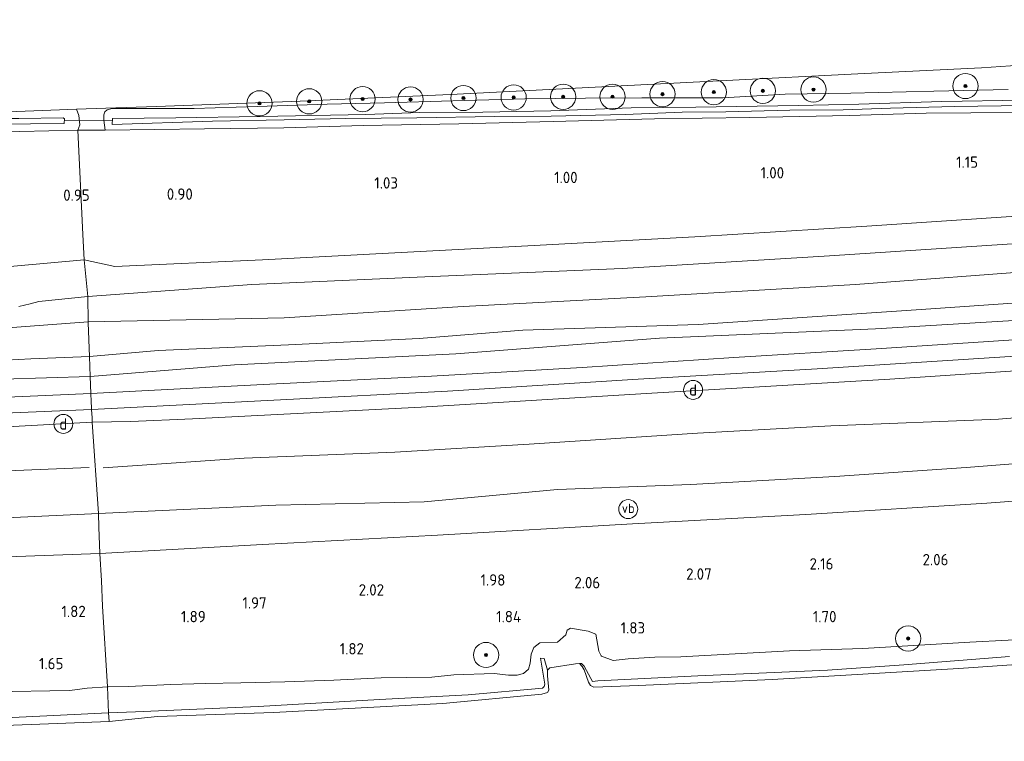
# Model space of a CAD drawing. Extents: x 126429 to 133038, y 413091 to 414846.
# Tile 233 of 256: x 131123 to 131279, y 413731 to 413845. Entities that reach past the tile are written whole.
import ezdxf
from ezdxf.enums import TextEntityAlignment as Align
from ezdxf.lldxf.tags import DXFTag

# ---------------------------------------------------------------- set-up
doc = ezdxf.new("R2010")
doc.units = 0
for name, color, linetype, lineweight in [('B-ME-GR-BOOM-S', 90, 'Continuous', 25), ('B-ME-GR-GRAS-GV', 60, 'Continuous', 13), ('B-ME-GW-TALUD_KRUIN-G', 90, 'Continuous', 18), ('B-ME-GW-TALUD_TEEN-G', 90, 'Continuous', 18), ('B-ME-IE-MEUBILAIR_DIJKPAAL-S', 7, 'Continuous', 25), ('B-ME-IE-TERREINAFSCHEIDING_DOORGANG-G', 210, 'Continuous', 18), ('B-ME-IE-TERREINAFSCHEIDING_KUNSTMATIG_HEKWERK-G', 20, 'IE-TERREINAFSCHEIDING-KUNSTMATIG', 18), ('B-ME-KG-GRENS_OPNAME-G', 210, 'KG-OPNAME', 18), ('B-ME-KW-KUNSTWERK_DUIKER-G', 170, 'Continuous', 18), ('B-ME-OB-BEKLEDING_STEEN-GV', 30, 'Continuous', 18), ('B-ME-OB-OEVERVOORZIENING-G', 7, 'Continuous', 18), ('B-ME-OG-BREUKLIJN-G', 7, 'Continuous', 18), ('B-ME-OG-HOOGTEPUNT-S', 7, 'Continuous', 25), ('B-ME-OG-WATER_RIVIER-GV', 130, 'Continuous', 18), ('B-ME-OG-WATER_SLOOT-G', 120, 'Continuous', 18), ('B-ME-OG-WATER_SLOOT-GV', 120, 'Continuous', 18), ('B-ME-VW-VERKEERSTEKEN_BORD-S', 7, 'Continuous', 25), ('B-ME-WH-WINTERBED-G', 150, 'WH-WINTERBED', 18)]:
    doc.layers.add(name, color=color, linetype=linetype, lineweight=lineweight)
doc.styles.add('NLCS-ISO', font='NLCS-ISO.ttf')
doc.styles.add('NLCS-ISO-ANNOTATIVE-T18', font='NLCS-ISO.ttf', dxfattribs={"height": 1.8})
doc.styles.get("Standard").update_dxf_attribs({"font": 'arial.ttf'})
doc.linetypes.add('IE-TERREINAFSCHEIDING-KUNSTMATIG', pattern='A,4,[82,NLCS.SHX,S=0.75,R=90,X=0,Y=0],4,-2', length=10)
tags = doc.linetypes.add('KG-OPNAME', pattern='A,5.5,-2,["O",Standard,S=1.8,R=0,X=-0.5,Y=-0.9],-2,5.5,-2,[5,NLCS.SHX,S=0.75,R=0,X=0,Y=0],-2', length=19).pattern_tags.tags
tags[6] = DXFTag(74, 10)
tags = doc.linetypes.add('WH-WINTERBED', pattern='A,6,-3.5,["WB",Standard,S=1.8,R=0,X=-1.5,Y=-0.9],-3.5,6,-3.5,6,-3.5,6,-3.5,6,-3.5', length=51).pattern_tags.tags
tags[6] = DXFTag(74, 10)

# ---------------------------------------------------------------- blocks, each defined once
blk = doc.blocks.new('SAL-HOOGTELABEL-SO')
at = {"color": 0, "linetype": 'ByBlock', "lineweight": -2, "style": 'NLCS-ISO-ANNOTATIVE-T18'}
blk.add_attdef('HOOGTE', text='', height=1.8, dxfattribs=at).set_placement((2.79, 0), align=Align.RIGHT)
blk = doc.blocks.new('SGR-BOOM_01-SO')
at = {"linetype": 'ByBlock', "lineweight": 18}
h = blk.add_hatch(color=0, dxfattribs=at)
h.dxf.hatch_style = 1
edge = h.paths.add_edge_path()
edge.add_arc((0, 0), 0.25, 0, 360)
at = {"color": 0, "linetype": 'ByBlock', "lineweight": 18}
for radius in [2, 0.25]:
    blk.add_circle((0, 0), radius, dxfattribs=at)
blk = doc.blocks.new('SIE-WEG_PAAL_VERKEERSBORD-SO')
at = {"color": 0, "linetype": 'ByBlock', "lineweight": 18}
blk.add_circle((0, 0), 1.5, dxfattribs=at)
at = {"color": 0, "linetype": 'ByBlock', "lineweight": 18, "style": 'NLCS-ISO'}
blk.add_text('vb', height=1.5, dxfattribs=at).set_placement((0, 0.13), align=Align.MIDDLE_CENTER)
blk = doc.blocks.new('SIE-DIJKPAAL-SO')
at = {"color": 0, "linetype": 'ByBlock', "lineweight": 18}
blk.add_circle((0, 0), 1.5, dxfattribs=at)
at = {"color": 0, "linetype": 'ByBlock', "lineweight": 18, "style": 'NLCS-ISO'}
blk.add_text('d', height=1.8, dxfattribs=at).set_placement((0, 0), align=Align.MIDDLE_CENTER)

msp = doc.modelspace()

# ---------------------------------------------------------------- linework, layer by layer
at = {"layer": 'B-ME-GR-GRAS-GV'}
for points in [[(131280.021, 413834.436, 1.197), (131268.249, 413834.172, 1.185), (131255.084, 413833.869, 1.147), (131244.659, 413833.678, 1.097), (131234.748, 413833.128, 1.047), (131221.932, 413833.103, 0.997), (131213.004, 413833.083, 1.16), (131203.378, 413832.931, 1.135), (131191.981, 413832.647, 1.147), (131181.108, 413832.328, 0.972), (131172.017, 413832.118, 1.097), (131160.937, 413831.758, 0.885), (131150.976, 413831.42, 0.835), (131137.976, 413831.438, 0.91), (131137.185, 413831.204, 0.897), (131136.79, 413830.905, 0.922), (131136.643, 413830.441, 0.972), (131136.635, 413829.563, 0.997), (131136.841, 413828, 0.985), (131132.523, 413827.992, 1.003), (131132.814, 413828.838, 1.087), (131132.687, 413830.328, 1.087), (131132.287, 413831.298, 1.091), (131136.922, 413831.467, 1.034), (131144.965, 413831.761, 0.844), (131157.851, 413832.231, 0.981), (131167.743, 413832.592, 0.986), (131191.585, 413833.661, 1.061), (131211.418, 413834.652, 1.145), (131234.266, 413835.794, 1.193), (131257.243, 413836.942, 1.281), (131275.802, 413837.87, 1.286), (131283.427, 413838.394, 1.308)], [(131281.155, 413830.8, 0.967), (131267.014, 413830.656, 0.992), (131254.783, 413830.287, 1.054), (131239.042, 413830.008, 0.904), (131223.93, 413829.771, 0.867), (131207.89, 413829.35, 0.817), (131192.923, 413828.985, 0.842), (131177.764, 413828.727, 0.979), (131165.168, 413828.355, 0.929), (131152.565, 413828.177, 0.904), (131136.841, 413828, 0.985), (131136.635, 413829.563, 0.997), (131136.643, 413830.441, 0.972), (131136.79, 413830.905, 0.922), (131137.185, 413831.204, 0.897), (131137.976, 413831.438, 0.91), (131150.976, 413831.42, 0.835), (131160.937, 413831.758, 0.885), (131172.017, 413832.118, 1.097), (131181.108, 413832.328, 0.972), (131191.981, 413832.647, 1.147), (131203.378, 413832.931, 1.135), (131213.004, 413833.083, 1.16), (131221.932, 413833.103, 0.997), (131234.748, 413833.128, 1.047), (131244.659, 413833.678, 1.097), (131255.084, 413833.869, 1.147), (131268.249, 413834.172, 1.185), (131280.021, 413834.436, 1.197)], [(131282.328, 413832.76, 0.169), (131269.473, 413832.519, 0.169), (131256.329, 413832.114, 0.169), (131246.701, 413831.905, 0.169), (131230.471, 413831.647, 0.169), (131220.218, 413831.509, 0.169), (131207.494, 413831.049, 0.169), (131196.704, 413830.853, 0.169), (131186.706, 413830.792, 0.169), (131178.193, 413830.49, 0.169), (131161.414, 413830.142, 0.169), (131148.035, 413829.936, 0.169), (131138.011, 413829.849, 0.169), (131137.956, 413828.893, 0.169), (131153.884, 413829.43, 0.169), (131165.2, 413829.648, 0.169), (131174.952, 413829.832, 0.169), (131186.254, 413829.959, 0.169), (131198.549, 413830.132, 0.169), (131207.569, 413830.195, 0.169), (131219.308, 413830.472, 0.169), (131228.323, 413830.843, 0.169), (131235.245, 413830.872, 0.169), (131245.374, 413831.149, 0.169), (131253.825, 413831.225, 0.169), (131261.378, 413831.469, 0.169), (131271.509, 413831.747, 0.169), (131282.606, 413831.889, 0.169)], [(131282.086, 413814.431, 1.096), (131257.584, 413812.768, 1.043), (131230.323, 413811.078, 1.051), (131203.869, 413809.655, 1.056), (131182.764, 413808.543, 1.021), (131161.769, 413807.419, 1.043), (131138.393, 413806.369, 1.046), (131133.52, 413807.422, 1.047), (131133.289, 413811.468, 1.003), (131132.523, 413827.992, 1.003), (131136.841, 413828, 0.985), (131152.565, 413828.177, 0.904), (131165.168, 413828.355, 0.929), (131177.764, 413828.727, 0.979), (131192.923, 413828.985, 0.842), (131207.89, 413829.35, 0.817), (131223.93, 413829.771, 0.867), (131239.042, 413830.008, 0.904), (131254.783, 413830.287, 1.054), (131267.014, 413830.656, 0.992), (131281.155, 413830.8, 0.967)], [(131283.051, 413810.121, 2.658), (131251.701, 413808.066, 2.663), (131218.816, 413806.063, 2.588), (131187.535, 413804.742, 2.53), (131160.104, 413803.541, 2.705), (131134.07, 413801.613, 2.617), (131133.52, 413807.422, 1.047), (131138.393, 413806.369, 1.046), (131161.769, 413807.419, 1.043), (131182.764, 413808.543, 1.021), (131203.869, 413809.655, 1.056), (131230.323, 413811.078, 1.051), (131257.584, 413812.768, 1.043), (131282.086, 413814.431, 1.096)], [(131286.723, 413805.853, 2.923), (131255.788, 413803.514, 3.003), (131222.544, 413801.599, 2.981), (131193.618, 413800.058, 2.897), (131165.222, 413798.271, 3.038), (131134.133, 413797.632, 2.988), (131134.07, 413801.613, 2.617), (131160.104, 413803.541, 2.705), (131187.535, 413804.742, 2.53), (131218.816, 413806.063, 2.588), (131251.701, 413808.066, 2.663), (131283.051, 413810.121, 2.658)], [(131111.158, 413805.418, 1.197), (131133.52, 413807.422, 1.047), (131134.07, 413801.613, 2.617), (131126.338, 413800.816, 2.645), (131124.949, 413800.454, 2.628), (131123.172, 413800.05, 2.628)], [(131123.172, 413800.05, 2.628), (131124.949, 413800.454, 2.628), (131126.338, 413800.816, 2.645), (131134.07, 413801.613, 2.617), (131134.133, 413797.632, 2.988), (131119.938, 413796.579, 3.038)], [(131298.743, 413791.025, 6.407), (131261.245, 413788.546, 6.31), (131223.501, 413786.313, 6.301), (131186.918, 413784.095, 6.323), (131150.714, 413782.224, 6.34), (131140.892, 413781.822, 6.327), (131134.799, 413781.72, 6.389), (131134.763, 413782.413, 6.401), (131134.696, 413783.709, 6.424), (131134.617, 413785.237, 6.451), (131134.579, 413785.978, 6.464), (131134.568, 413786.281, 6.376), (131161.89, 413787.676, 6.407), (131188.56, 413788.992, 6.345), (131212.475, 413790.352, 6.27), (131236.49, 413791.953, 6.363), (131259.072, 413793.318, 6.389), (131282.571, 413794.846, 6.491)], [(131286.085, 413747.46, 1.44), (131273.946, 413746.868, 1.44), (131256.975, 413745.853, 1.502), (131245.349, 413745.459, 1.475), (131228.098, 413744.517, 1.484), (131223.991, 413744.484, 1.489), (131219.742, 413744.192, 1.502), (131217.406, 413743.942, 1.533), (131215.513, 413744.652, 1.537), (131215.456, 413744.673, 1.537), (131215.129, 413745.405, 1.546), (131214.623, 413748.101, 1.559), (131213.421, 413748.575, 1.564), (131210.636, 413749.054, 1.568), (131210.081, 413748.754, 1.55), (131209.873, 413748.005, 1.546), (131208.531, 413746.869, 1.515), (131205.776, 413746.735, 1.502), (131204.804, 413746.027, 1.462), (131204.394, 413744.955, 1.427), (131204.22, 413743.513, 1.365), (131203.959, 413742.584, 1.347), (131203.141, 413741.902, 1.356), (131202.167, 413741.594, 1.369), (131200.773, 413741.642, 1.383), (131198.541, 413741.869, 1.396), (131192.131, 413741.675, 1.497), (131188.614, 413741.293, 1.519), (131180.609, 413741.184, 1.568), (131173.111, 413740.816, 1.595), (131165.345, 413740.555, 1.572), (131158.36, 413740.425, 1.59), (131152.708, 413740.298, 1.577), (131147.233, 413740.119, 1.55), (131140.555, 413739.841, 1.555), (131137.323, 413739.767, 1.55), (131137.199, 413739.76, 1.551), (131136.401, 413752.576, 1.939), (131136.281, 413756.586, 2.036), (131135.995, 413760.923, 2.146), (131161.77, 413762.33, 2.199), (131189.555, 413763.826, 2.133), (131220.471, 413765.603, 2.107), (131247.912, 413767.082, 2.111), (131276.65, 413768.852, 2.133), (131301.764, 413770.769, 2.098)], [(131113.899, 413760.101, 2.089), (131135.995, 413760.923, 2.146), (131136.281, 413756.586, 2.036), (131136.401, 413752.576, 1.939), (131137.199, 413739.76, 1.551), (131133.966, 413739.571, 1.572), (131131.241, 413739.189, 1.528), (131128.071, 413739.112, 1.533), (131122.104, 413739.022, 1.537)], [(131280.229, 413744.558, 1.325), (131263.451, 413743.252, 1.225), (131251.381, 413742.424, 1.225), (131230.831, 413741.489, 1.188), (131214.965, 413740.699, 1.313), (131214.108, 413740.604, 1.288), (131213.822, 413741.089, 1.25), (131212.793, 413743.027, 1.2), (131212.381, 413743.481, 1.125), (131212.029, 413743.475, 0.9), (131211.435, 413743.42, 0.9), (131207.339, 413742.78, 0.9), (131206.977, 413742.412, 0.9), (131206.46, 413744.277, 1.213), (131205.879, 413744.312, 1.263), (131206.54, 413740.17, 1.288), (131206.442, 413739.842, 1.225), (131206.161, 413739.54, 1.225), (131194.383, 413738.512, 1.138), (131180.331, 413737.762, 1.163), (131161.084, 413736.67, 1.163), (131141.647, 413735.799, 1.125), (131137.357, 413735.632, 1.038), (131137.199, 413739.76, 1.551), (131137.323, 413739.767, 1.55), (131140.555, 413739.841, 1.555), (131147.233, 413740.119, 1.55), (131152.708, 413740.298, 1.577), (131158.36, 413740.425, 1.59), (131165.345, 413740.555, 1.572), (131173.111, 413740.816, 1.595), (131180.609, 413741.184, 1.568), (131188.614, 413741.293, 1.519), (131192.131, 413741.675, 1.497), (131198.541, 413741.869, 1.396), (131200.773, 413741.642, 1.383), (131202.167, 413741.594, 1.369), (131203.141, 413741.902, 1.356), (131203.959, 413742.584, 1.347), (131204.22, 413743.513, 1.365), (131204.394, 413744.955, 1.427), (131204.804, 413746.027, 1.462), (131205.776, 413746.735, 1.502), (131208.531, 413746.869, 1.515), (131209.873, 413748.005, 1.546), (131210.081, 413748.754, 1.55), (131210.636, 413749.054, 1.568), (131213.421, 413748.575, 1.564), (131214.623, 413748.101, 1.559), (131215.129, 413745.405, 1.546), (131215.456, 413744.673, 1.537), (131215.513, 413744.652, 1.537), (131217.406, 413743.942, 1.533), (131219.742, 413744.192, 1.502), (131223.991, 413744.484, 1.489), (131228.098, 413744.517, 1.484), (131245.349, 413745.459, 1.475), (131256.975, 413745.853, 1.502), (131273.946, 413746.868, 1.44), (131286.085, 413747.46, 1.44)], [(131122.104, 413739.022, 1.537), (131128.071, 413739.112, 1.533), (131131.241, 413739.189, 1.528), (131133.966, 413739.571, 1.572), (131137.199, 413739.76, 1.551), (131137.357, 413735.632, 1.038), (131115.545, 413734.597, 1.013)]]:
    msp.add_polyline3d(points, dxfattribs=at)
for points in [[(131132.687, 413830.328, 1.087), (131132.814, 413828.838, 1.087), (131132.523, 413827.992, 1.003), (131123.322, 413827.77, 0.866), (131100.942, 413828.013, 0.932), (131081.504, 413827.79, 0.937), (131058.267, 413827.853, 0.91), (131035.901, 413827.578, 0.91), (131053.314, 413828.416, 0.579), (131072.331, 413829.319, 0.2), (131087.193, 413829.797, -0.026), (131093.131, 413829.82, -0.026), (131097.962, 413829.55, -0.026), (131103.569, 413829.518, -0.026), (131119.609, 413828.931, -0.026), (131130.348, 413829.034, -0.026), (131130.413, 413829.778, -0.026), (131130.181, 413829.925, -0.026), (131123.163, 413829.816, -0.026), (131114.864, 413829.822, -0.026), (131106.225, 413830.374, -0.026), (131120.053, 413830.852, 0.5), (131132.287, 413831.298, 1.091)], [(131100.942, 413828.013, 0.932), (131123.322, 413827.77, 0.866), (131132.523, 413827.992, 1.003), (131133.289, 413811.468, 1.003), (131133.52, 413807.422, 1.047), (131111.158, 413805.418, 1.197), (131079.482, 413803.512, 1.135), (131046.387, 413802.742, 1.175), (131013.837, 413801.549, 1.263), (130986.782, 413800.582, 1.391), (130989.152, 413826.686, 1.31), (131001.402, 413826.892, 1.078), (131029.881, 413827.302, 0.941), (131035.901, 413827.578, 0.91), (131058.267, 413827.853, 0.91), (131081.504, 413827.79, 0.937)], [(131145.256, 413793.07, 5.24), (131134.362, 413792.108, 5.19), (131134.149, 413797.453, 3.003), (131134.133, 413797.632, 2.988), (131165.222, 413798.271, 3.038), (131193.618, 413800.058, 2.897), (131222.544, 413801.599, 2.981), (131255.788, 413803.514, 3.003), (131286.723, 413805.853, 2.923), (131317.15, 413807.772, 3.073), (131347.531, 413810.483, 3.056), (131368.75, 413813.622, 3.003), (131368.103, 413808.636, 4.95), (131358.761, 413807.28, 5.038), (131336.176, 413805.062, 5.05), (131313.592, 413802.844, 5.061), (131289.909, 413801.208, 4.959), (131266.226, 413799.573, 4.857), (131230.855, 413797.175, 4.84), (131203.085, 413796.282, 4.765), (131186.625, 413794.994, 4.815), (131165.906, 413793.959, 5.003)], [(131157.357, 413790.794, 5.478), (131134.441, 413788.973, 5.678), (131134.362, 413792.108, 5.19), (131145.256, 413793.07, 5.24), (131165.906, 413793.959, 5.003), (131186.625, 413794.994, 4.815), (131203.085, 413796.282, 4.765), (131230.855, 413797.175, 4.84), (131266.226, 413799.573, 4.857), (131289.909, 413801.208, 4.959), (131313.592, 413802.844, 5.061), (131336.176, 413805.062, 5.05), (131358.761, 413807.28, 5.038), (131368.103, 413808.636, 4.95), (131367.646, 413805.108, 5.474), (131349.391, 413803.647, 5.418), (131322.963, 413800.694, 5.312), (131291.484, 413798.441, 5.286), (131258.955, 413796.489, 5.237), (131224.736, 413795.051, 4.915), (131192.456, 413792.559, 5.19)], [(131161.89, 413787.676, 6.407), (131134.568, 413786.281, 6.376), (131134.441, 413788.973, 5.678), (131157.357, 413790.794, 5.478), (131192.456, 413792.559, 5.19), (131224.736, 413795.051, 4.915), (131258.955, 413796.489, 5.237), (131291.484, 413798.441, 5.286), (131322.963, 413800.694, 5.312), (131349.391, 413803.647, 5.418), (131367.646, 413805.108, 5.474), (131367.321, 413802.597, 6.424), (131348.49, 413800.484, 6.398), (131327.17, 413798.211, 6.46), (131305.344, 413796.322, 6.469), (131282.571, 413794.846, 6.491), (131259.072, 413793.318, 6.389), (131236.49, 413791.953, 6.363), (131212.475, 413790.352, 6.27), (131188.56, 413788.992, 6.345)], [(130999.915, 413786.918, 5.253), (130985.406, 413786.821, 5.29), (130985.973, 413791.875, 3.115), (131007.82, 413792.952, 3.096), (131037.499, 413793.807, 3.003), (131066.901, 413794.913, 2.963), (131092.318, 413795.351, 2.991), (131119.938, 413796.579, 3.038), (131134.133, 413797.632, 2.988), (131134.149, 413797.453, 3.003), (131134.362, 413792.108, 5.19), (131125.081, 413791.732, 5.128), (131115.24, 413791.226, 5.228), (131099.176, 413790.64, 5.303), (131081.864, 413789.647, 5.315), (131065.573, 413789.177, 5.24), (131049.605, 413788.044, 5.515), (131033.405, 413787.505, 5.315), (131018.619, 413787.144, 5.503)], [(131365.576, 413789.134, 4.077), (131364.448, 413780.437, 2.319), (131356.669, 413780.78, 2.372), (131333.985, 413779.513, 2.567), (131314.633, 413777.544, 2.372), (131294.949, 413776.219, 2.416), (131273.357, 413774.538, 2.38), (131252.549, 413773.079, 2.336), (131229.695, 413771.857, 2.358), (131208.577, 413771.057, 2.458), (131187.41, 413769.108, 2.354), (131163.915, 413768.572, 2.416), (131135.768, 413767.258, 2.367), (131134.799, 413781.72, 6.389), (131140.892, 413781.822, 6.327), (131150.714, 413782.224, 6.34), (131186.918, 413784.095, 6.323), (131223.501, 413786.313, 6.301), (131261.245, 413788.546, 6.31), (131298.743, 413791.025, 6.407), (131334.267, 413793.919, 6.407), (131366.659, 413797.492, 6.332)], [(131000.899, 413784.195, 5.64), (130985.344, 413783.561, 5.815), (130985.406, 413786.821, 5.29), (130999.915, 413786.918, 5.253), (131018.619, 413787.144, 5.503), (131033.405, 413787.505, 5.315), (131049.605, 413788.044, 5.515), (131065.573, 413789.177, 5.24), (131081.864, 413789.647, 5.315), (131099.176, 413790.64, 5.303), (131115.24, 413791.226, 5.228), (131125.081, 413791.732, 5.128), (131134.362, 413792.108, 5.19), (131134.441, 413788.973, 5.678), (131113.658, 413788.303, 5.753), (131093.394, 413787.262, 5.665), (131068.121, 413786.619, 5.515), (131036.959, 413785.266, 5.578), (131014.406, 413784.388, 5.765)], [(131019.681, 413782.334, 6.455), (130995.791, 413781.79, 6.433), (130985.062, 413781.899, 6.355), (130985.344, 413783.561, 5.815), (131000.899, 413784.195, 5.64), (131014.406, 413784.388, 5.765), (131036.959, 413785.266, 5.578), (131068.121, 413786.619, 5.515), (131093.394, 413787.262, 5.665), (131113.658, 413788.303, 5.753), (131134.441, 413788.973, 5.678), (131134.568, 413786.281, 6.376), (131114.082, 413785.377, 6.495), (131088.893, 413784.292, 6.495), (131064.523, 413783.453, 6.499), (131042.054, 413782.861, 6.482)], [(131134.763, 413782.413, 6.401), (131134.799, 413781.72, 6.389), (131116.372, 413780.69, 6.371), (131080.509, 413779.187, 6.376), (131044.508, 413778.101, 6.354), (131013.181, 413777.408, 6.345), (130984.598, 413776.827, 6.272), (130984.68, 413777.719, 6.298), (130984.816, 413779.212, 6.325), (130984.971, 413780.911, 6.342), (130985.062, 413781.899, 6.355), (130995.791, 413781.79, 6.433), (131019.681, 413782.334, 6.455), (131042.054, 413782.861, 6.482), (131064.523, 413783.453, 6.499), (131088.893, 413784.292, 6.495), (131114.082, 413785.377, 6.495), (131134.568, 413786.281, 6.376), (131134.579, 413785.978, 6.464), (131134.617, 413785.237, 6.451), (131134.696, 413783.709, 6.424)], [(130989.44, 413761.714, 2.301), (130983.331, 413761.672, 2.26), (130984.598, 413776.827, 6.272), (131013.181, 413777.408, 6.345), (131044.508, 413778.101, 6.354), (131080.509, 413779.187, 6.376), (131116.372, 413780.69, 6.371), (131134.799, 413781.72, 6.389), (131135.768, 413767.258, 2.367), (131121.202, 413766.578, 2.504), (131097.805, 413765.383, 2.399), (131070.551, 413764.119, 2.402), (131043.214, 413763.318, 2.292), (131016.592, 413762.265, 2.305)], [(131161.77, 413762.33, 2.199), (131135.995, 413760.923, 2.146), (131135.835, 413765.08, 2.217), (131135.768, 413767.258, 2.367), (131163.915, 413768.572, 2.416), (131187.41, 413769.108, 2.354), (131208.577, 413771.057, 2.458), (131229.695, 413771.857, 2.358), (131252.549, 413773.079, 2.336), (131273.357, 413774.538, 2.38), (131294.949, 413776.219, 2.416), (131314.633, 413777.544, 2.372), (131333.985, 413779.513, 2.567), (131356.669, 413780.78, 2.372), (131364.448, 413780.437, 2.319), (131363.864, 413775.932, 2.186), (131349.021, 413774.591, 2.191), (131329.667, 413772.855, 2.239), (131301.764, 413770.769, 2.098), (131276.65, 413768.852, 2.133), (131247.912, 413767.082, 2.111), (131220.471, 413765.603, 2.107), (131189.555, 413763.826, 2.133)], [(130997.666, 413756.441, 2.124), (130982.695, 413755.984, 2.07), (130983.331, 413761.672, 2.26), (130989.44, 413761.714, 2.301), (131016.592, 413762.265, 2.305), (131043.214, 413763.318, 2.292), (131070.551, 413764.119, 2.402), (131097.805, 413765.383, 2.399), (131121.202, 413766.578, 2.504), (131135.768, 413767.258, 2.367), (131135.835, 413765.08, 2.217), (131135.995, 413760.923, 2.146), (131113.899, 413760.101, 2.089), (131080.435, 413758.997, 2.085), (131053.965, 413758.102, 2.067), (131028.172, 413757.252, 2.186)]]:
    msp.add_polyline3d(points, close=True, dxfattribs=at)
at = {"layer": 'B-ME-GW-TALUD_KRUIN-G'}
for points in [[(131123.172, 413800.05, 2.628), (131124.949, 413800.454, 2.628), (131126.338, 413800.816, 2.645), (131134.07, 413801.613, 2.617), (131160.104, 413803.541, 2.705), (131187.535, 413804.742, 2.53), (131218.816, 413806.063, 2.588), (131251.701, 413808.066, 2.663), (131283.051, 413810.121, 2.658), (131287.454, 413810.559, 2.711), (131290.279, 413810.539, 2.729), (131295.887, 413810.675, 2.738), (131297.142, 413810.541, 2.738), (131299.872, 413810.843, 2.734), (131301.978, 413811.143, 2.725), (131304.344, 413811.602, 2.751), (131321.544, 413812.71, 2.747), (131347.036, 413814.707, 2.742), (131369.153, 413816.731, 2.658)], [(131203.085, 413796.282, 4.765), (131230.855, 413797.175, 4.84), (131266.226, 413799.573, 4.857), (131289.909, 413801.208, 4.959), (131313.592, 413802.844, 5.061), (131336.176, 413805.062, 5.05), (131358.761, 413807.28, 5.038), (131368.103, 413808.636, 4.95)], [(131367.321, 413802.597, 6.424), (131348.49, 413800.484, 6.398), (131327.17, 413798.211, 6.46), (131305.344, 413796.322, 6.469), (131282.571, 413794.846, 6.491), (131259.072, 413793.318, 6.389), (131236.49, 413791.953, 6.363), (131212.475, 413790.352, 6.27), (131188.56, 413788.992, 6.345), (131161.89, 413787.676, 6.407), (131134.568, 413786.281, 6.376), (131114.082, 413785.377, 6.495), (131088.893, 413784.292, 6.495), (131064.523, 413783.453, 6.499), (131042.054, 413782.861, 6.482), (131019.681, 413782.334, 6.455), (130995.791, 413781.79, 6.433), (130985.062, 413781.899, 6.355)], [(131366.659, 413797.492, 6.332), (131334.267, 413793.919, 6.407), (131298.743, 413791.025, 6.407), (131261.245, 413788.546, 6.31), (131223.501, 413786.313, 6.301), (131186.918, 413784.095, 6.323), (131150.714, 413782.224, 6.34), (131140.892, 413781.822, 6.327), (131134.799, 413781.72, 6.389), (131116.372, 413780.69, 6.371), (131080.509, 413779.187, 6.376), (131044.508, 413778.101, 6.354), (131013.181, 413777.408, 6.345), (130984.598, 413776.827, 6.272)], [(131203.085, 413796.282, 4.765), (131186.625, 413794.994, 4.815), (131165.906, 413793.959, 5.003), (131145.256, 413793.07, 5.24), (131134.362, 413792.108, 5.19), (131125.081, 413791.732, 5.128), (131115.24, 413791.226, 5.228), (131099.176, 413790.64, 5.303), (131081.864, 413789.647, 5.315), (131065.573, 413789.177, 5.24), (131049.605, 413788.044, 5.515), (131033.405, 413787.505, 5.315), (131018.619, 413787.144, 5.503), (130999.915, 413786.918, 5.253), (130985.406, 413786.821, 5.29)], [(131122.104, 413739.022, 1.537), (131128.071, 413739.112, 1.533), (131131.241, 413739.189, 1.528), (131133.966, 413739.571, 1.572), (131137.199, 413739.76, 1.551), (131137.323, 413739.767, 1.55), (131140.555, 413739.841, 1.555), (131147.233, 413740.119, 1.55), (131152.708, 413740.298, 1.577), (131158.36, 413740.425, 1.59), (131165.345, 413740.555, 1.572), (131173.111, 413740.816, 1.595), (131180.609, 413741.184, 1.568), (131188.614, 413741.293, 1.519), (131192.131, 413741.675, 1.497), (131198.541, 413741.869, 1.396), (131200.773, 413741.642, 1.383), (131202.167, 413741.594, 1.369), (131203.141, 413741.902, 1.356), (131203.959, 413742.584, 1.347), (131204.22, 413743.513, 1.365), (131204.394, 413744.955, 1.427), (131204.804, 413746.027, 1.462), (131205.776, 413746.735, 1.502), (131208.531, 413746.869, 1.515), (131209.873, 413748.005, 1.546), (131210.081, 413748.754, 1.55), (131210.636, 413749.054, 1.568), (131213.421, 413748.575, 1.564), (131214.623, 413748.101, 1.559), (131215.129, 413745.405, 1.546), (131215.456, 413744.673, 1.537), (131215.513, 413744.652, 1.537), (131217.406, 413743.942, 1.533), (131219.742, 413744.192, 1.502), (131223.991, 413744.484, 1.489), (131228.098, 413744.517, 1.484), (131245.349, 413745.459, 1.475), (131256.975, 413745.853, 1.502), (131273.946, 413746.868, 1.44), (131286.085, 413747.46, 1.44)]]:
    msp.add_polyline3d(points, dxfattribs=at)
at = {"layer": 'B-ME-GW-TALUD_TEEN-G'}
for points in [[(130986.782, 413800.582, 1.391), (131013.837, 413801.549, 1.263), (131046.387, 413802.742, 1.175), (131079.482, 413803.512, 1.135), (131111.158, 413805.418, 1.197), (131133.52, 413807.422, 1.047), (131138.393, 413806.369, 1.046), (131161.769, 413807.419, 1.043), (131182.764, 413808.543, 1.021), (131203.869, 413809.655, 1.056), (131230.323, 413811.078, 1.051), (131257.584, 413812.768, 1.043), (131282.086, 413814.431, 1.096), (131308.44, 413816.098, 1.206), (131329.508, 413817.653, 1.18), (131349.65, 413819.141, 1.19), (131354.168, 413819.398, 1.232), (131369.479, 413819.249, 1.842)], [(130985.973, 413791.875, 3.115), (131007.82, 413792.952, 3.096), (131037.499, 413793.807, 3.003), (131066.901, 413794.913, 2.963), (131092.318, 413795.351, 2.991), (131119.938, 413796.579, 3.038), (131134.133, 413797.632, 2.988), (131165.222, 413798.271, 3.038), (131193.618, 413800.058, 2.897), (131222.544, 413801.599, 2.981), (131255.788, 413803.514, 3.003), (131286.723, 413805.853, 2.923), (131317.15, 413807.772, 3.073), (131347.531, 413810.483, 3.056), (131368.75, 413813.622, 3.003)], [(131367.646, 413805.108, 5.474), (131349.391, 413803.647, 5.418), (131322.963, 413800.694, 5.312), (131291.484, 413798.441, 5.286), (131258.955, 413796.489, 5.237), (131224.736, 413795.051, 4.915)], [(130985.344, 413783.561, 5.815), (131000.899, 413784.195, 5.64), (131014.406, 413784.388, 5.765), (131036.959, 413785.266, 5.578), (131068.121, 413786.619, 5.515), (131093.394, 413787.262, 5.665), (131113.658, 413788.303, 5.753), (131134.441, 413788.973, 5.678), (131157.357, 413790.794, 5.478), (131192.456, 413792.559, 5.19), (131224.736, 413795.051, 4.915)], [(131364.448, 413780.437, 2.319), (131356.669, 413780.78, 2.372), (131333.985, 413779.513, 2.567), (131314.633, 413777.544, 2.372), (131294.949, 413776.219, 2.416), (131273.357, 413774.538, 2.38), (131252.549, 413773.079, 2.336), (131229.695, 413771.857, 2.358), (131208.577, 413771.057, 2.458), (131187.41, 413769.108, 2.354), (131163.915, 413768.572, 2.416), (131135.768, 413767.258, 2.367), (131121.202, 413766.578, 2.504), (131097.805, 413765.383, 2.399), (131070.551, 413764.119, 2.402), (131043.214, 413763.318, 2.292), (131016.592, 413762.265, 2.305), (130989.44, 413761.714, 2.301), (130983.331, 413761.672, 2.26)]]:
    msp.add_polyline3d(points, dxfattribs=at)
at = {"layer": 'B-ME-IE-TERREINAFSCHEIDING_DOORGANG-G'}
for points in [[(131133.52, 413807.422, 1.047), (131133.289, 413811.468, 1.003)], [(131134.799, 413781.72, 6.389), (131134.763, 413782.413, 6.401), (131134.696, 413783.709, 6.424), (131134.617, 413785.237, 6.451), (131134.579, 413785.978, 6.464)], [(131135.995, 413760.923, 2.146), (131135.835, 413765.08, 2.217)], [(131136.401, 413752.576, 1.939), (131136.281, 413756.586, 2.036)]]:
    msp.add_polyline3d(points, dxfattribs=at)
at = {"layer": 'B-ME-IE-TERREINAFSCHEIDING_KUNSTMATIG_HEKWERK-G'}
for points in [[(131133.289, 413811.468, 1.003), (131132.523, 413827.992, 1.003)], [(131134.579, 413785.978, 6.464), (131134.568, 413786.281, 6.376), (131134.441, 413788.973, 5.678), (131134.362, 413792.108, 5.19), (131134.149, 413797.453, 3.003), (131134.133, 413797.632, 2.988), (131134.07, 413801.613, 2.617), (131133.52, 413807.422, 1.047)], [(131135.835, 413765.08, 2.217), (131135.768, 413767.258, 2.367), (131134.799, 413781.72, 6.389)], [(131135.995, 413760.923, 2.146), (131161.77, 413762.33, 2.199), (131189.555, 413763.826, 2.133), (131220.471, 413765.603, 2.107), (131247.912, 413767.082, 2.111), (131276.65, 413768.852, 2.133), (131301.764, 413770.769, 2.098), (131329.667, 413772.855, 2.239), (131349.021, 413774.591, 2.191), (131363.864, 413775.932, 2.186)], [(131136.281, 413756.586, 2.036), (131135.995, 413760.923, 2.146), (131113.899, 413760.101, 2.089), (131080.435, 413758.997, 2.085), (131053.965, 413758.102, 2.067), (131028.172, 413757.252, 2.186), (130997.666, 413756.441, 2.124), (130982.695, 413755.984, 2.07)], [(131137.464, 413734.278, 0.9), (131137.357, 413735.632, 1.038), (131137.199, 413739.76, 1.551), (131136.401, 413752.576, 1.939)]]:
    msp.add_polyline3d(points, dxfattribs=at)
at = {"layer": 'B-ME-KG-GRENS_OPNAME-G'}
msp.add_polyline3d([(131372.902, 413845.494, 1.29), (131353.423, 413843.88, 1.334), (131333.317, 413842.214, 1.352), (131315.156, 413840.788, 1.326), (131292.881, 413839.107, 1.308), (131283.427, 413838.394, 1.308), (131275.802, 413837.87, 1.286), (131257.243, 413836.942, 1.281), (131234.266, 413835.794, 1.193), (131211.418, 413834.652, 1.145), (131191.585, 413833.661, 1.061), (131167.743, 413832.592, 0.986), (131157.851, 413832.231, 0.981), (131144.965, 413831.761, 0.844), (131136.922, 413831.467, 1.034), (131132.287, 413831.298, 1.091), (131120.053, 413830.852, 0.5)], dxfattribs=at)
at = {"layer": 'B-ME-KW-KUNSTWERK_DUIKER-G'}
msp.add_polyline3d([(131130.385, 413829.457, -0.026), (131138.059, 413829.595, 0.169)], dxfattribs=at)
at = {"layer": 'B-ME-OB-BEKLEDING_STEEN-GV'}
for points in [[(131145.144, 413735.089, 0.9), (131137.464, 413734.278, 0.9), (131137.357, 413735.632, 1.038), (131141.647, 413735.799, 1.125), (131161.084, 413736.67, 1.163), (131180.331, 413737.762, 1.163), (131194.383, 413738.512, 1.138), (131206.161, 413739.54, 1.225), (131206.442, 413739.842, 1.225), (131206.54, 413740.17, 1.288), (131205.879, 413744.312, 1.263), (131206.46, 413744.277, 1.213), (131206.977, 413742.412, 0.9), (131206.946, 413741.524, 0.9), (131207.181, 413739.238, 0.9), (131206.956, 413738.878, 0.9), (131206.061, 413738.624, 0.9), (131190.396, 413737.112, 0.9), (131163.514, 413735.71, 0.9)], [(131055.443, 413732.378, 1.1), (131055.852, 413732.289, 1.075), (131065.17, 413732.437, 1.1), (131083.307, 413733.313, 0.988), (131100.983, 413733.972, 1.05), (131115.545, 413734.597, 1.013), (131137.357, 413735.632, 1.038), (131137.464, 413734.278, 0.9), (131111.274, 413733.26, 0.9), (131093.102, 413732.817, 0.9), (131077.019, 413732.009, 0.9), (131054.96, 413731.14, 0.9), (131054.671, 413731.454, 0.9), (131054.464, 413731.892, 0.9), (131054.073, 413735.879, 0.9), (131053.953, 413736.133, 0.9), (131054.567, 413737.631, 1.125), (131055.088, 413733.309, 1.138)]]:
    msp.add_polyline3d(points, close=True, dxfattribs=at)
msp.add_polyline3d([(131286.674, 413743.654, 0.9), (131272.171, 413742.688, 0.9), (131242.609, 413740.93, 0.9), (131221.415, 413739.961, 0.9), (131214.317, 413739.708, 0.9), (131213.799, 413739.97, 0.9), (131213.446, 413740.536, 0.9), (131212.793, 413742.455, 0.9), (131212.475, 413743.009, 0.9), (131212.029, 413743.475, 0.9), (131212.381, 413743.481, 1.125), (131212.793, 413743.027, 1.2), (131213.822, 413741.089, 1.25), (131214.108, 413740.604, 1.288), (131214.965, 413740.699, 1.313), (131230.831, 413741.489, 1.188), (131251.381, 413742.424, 1.225), (131263.451, 413743.252, 1.225), (131280.229, 413744.558, 1.325)], dxfattribs=at)
at = {"layer": 'B-ME-OB-OEVERVOORZIENING-G'}
msp.add_polyline3d([(131111.274, 413733.26, 0.9), (131137.464, 413734.278, 0.9), (131145.144, 413735.089, 0.9), (131163.514, 413735.71, 0.9), (131190.396, 413737.112, 0.9), (131206.061, 413738.624, 0.9), (131206.956, 413738.878, 0.9), (131207.181, 413739.238, 0.9), (131206.946, 413741.524, 0.9), (131206.977, 413742.412, 0.9), (131207.339, 413742.78, 0.9), (131211.435, 413743.42, 0.9), (131212.029, 413743.475, 0.9), (131212.475, 413743.009, 0.9), (131212.793, 413742.455, 0.9), (131213.446, 413740.536, 0.9), (131213.799, 413739.97, 0.9), (131214.317, 413739.708, 0.9), (131221.415, 413739.961, 0.9), (131242.609, 413740.93, 0.9), (131272.171, 413742.688, 0.9), (131286.674, 413743.654, 0.9)], dxfattribs=at)
at = {"layer": 'B-ME-OG-BREUKLIJN-G'}
for points in [[(131365.576, 413789.134, 4.077), (131347.469, 413787.595, 3.977), (131327.394, 413785.747, 3.827), (131300.845, 413783.995, 3.902), (131278.478, 413782.163, 3.89), (131251.876, 413781.119, 3.99), (131230.733, 413779.978, 3.99), (131204.081, 413778.207, 3.99), (131182.788, 413776.966, 3.977), (131158.879, 413776.012, 3.977), (131136.541, 413774.475, 3.977)], [(130985.838, 413768.877, 4.09), (130994.878, 413768.928, 4.115), (131016.532, 413769.488, 3.99), (131044.654, 413770.381, 3.965), (131066.204, 413771.741, 4.04), (131087.782, 413772.633, 4.003), (131110.906, 413773.562, 4.165), (131134.305, 413774.511, 4.165)]]:
    msp.add_polyline3d(points, dxfattribs=at)
at = {"layer": 'B-ME-OG-WATER_RIVIER-GV'}
msp.add_polyline3d([(131111.274, 413733.26, 0.9), (131137.464, 413734.278, 0.9), (131145.144, 413735.089, 0.9), (131163.514, 413735.71, 0.9), (131190.396, 413737.112, 0.9), (131206.061, 413738.624, 0.9), (131206.956, 413738.878, 0.9), (131207.181, 413739.238, 0.9), (131206.946, 413741.524, 0.9), (131206.977, 413742.412, 0.9), (131207.339, 413742.78, 0.9), (131211.435, 413743.42, 0.9), (131212.029, 413743.475, 0.9), (131212.475, 413743.009, 0.9), (131212.793, 413742.455, 0.9), (131213.446, 413740.536, 0.9), (131213.799, 413739.97, 0.9), (131214.317, 413739.708, 0.9), (131221.415, 413739.961, 0.9), (131242.609, 413740.93, 0.9), (131272.171, 413742.688, 0.9), (131286.674, 413743.654, 0.9)], dxfattribs=at)
at = {"layer": 'B-ME-OG-WATER_SLOOT-G'}
for points in [[(131280.021, 413834.436, 1.197), (131268.249, 413834.172, 1.185), (131255.084, 413833.869, 1.147), (131244.659, 413833.678, 1.097), (131234.748, 413833.128, 1.047), (131221.932, 413833.103, 0.997), (131213.004, 413833.083, 1.16), (131203.378, 413832.931, 1.135), (131191.981, 413832.647, 1.147), (131181.108, 413832.328, 0.972), (131172.017, 413832.118, 1.097), (131160.937, 413831.758, 0.885), (131150.976, 413831.42, 0.835), (131137.976, 413831.438, 0.91), (131137.185, 413831.204, 0.897), (131136.79, 413830.905, 0.922), (131136.643, 413830.441, 0.972), (131136.635, 413829.563, 0.997), (131136.841, 413828, 0.985)], [(131371.534, 413834.813, 0.967), (131365.942, 413834.595, 1.017), (131356.273, 413834.056, 0.992), (131343.102, 413833.468, 0.992), (131325.437, 413832.251, 1.104), (131311.573, 413831.759, 1.067), (131295.53, 413831.223, 0.979), (131281.155, 413830.8, 0.967), (131267.014, 413830.656, 0.992), (131254.783, 413830.287, 1.054), (131239.042, 413830.008, 0.904), (131223.93, 413829.771, 0.867), (131207.89, 413829.35, 0.817), (131192.923, 413828.985, 0.842), (131177.764, 413828.727, 0.979), (131165.168, 413828.355, 0.929), (131152.565, 413828.177, 0.904), (131136.841, 413828, 0.985)], [(131132.523, 413827.992, 1.003), (131132.814, 413828.838, 1.087), (131132.687, 413830.328, 1.087), (131132.287, 413831.298, 1.091)], [(131132.523, 413827.992, 1.003), (131123.322, 413827.77, 0.866), (131100.942, 413828.013, 0.932), (131081.504, 413827.79, 0.937), (131058.267, 413827.853, 0.91), (131035.901, 413827.578, 0.91)]]:
    msp.add_polyline3d(points, dxfattribs=at)
at = {"layer": 'B-ME-OG-WATER_SLOOT-GV'}
msp.add_polyline3d([(131282.606, 413831.889, 0.169), (131271.509, 413831.747, 0.169), (131261.378, 413831.469, 0.169), (131253.825, 413831.225, 0.169), (131245.374, 413831.149, 0.169), (131235.245, 413830.872, 0.169), (131228.323, 413830.843, 0.169), (131219.308, 413830.472, 0.169), (131207.569, 413830.195, 0.169), (131198.549, 413830.132, 0.169), (131186.254, 413829.959, 0.169), (131174.952, 413829.832, 0.169), (131165.2, 413829.648, 0.169), (131153.884, 413829.43, 0.169), (131137.956, 413828.893, 0.169), (131138.011, 413829.849, 0.169), (131148.035, 413829.936, 0.169), (131161.414, 413830.142, 0.169), (131178.193, 413830.49, 0.169), (131186.706, 413830.792, 0.169), (131196.704, 413830.853, 0.169), (131207.494, 413831.049, 0.169), (131220.218, 413831.509, 0.169), (131230.471, 413831.647, 0.169), (131246.701, 413831.905, 0.169), (131256.329, 413832.114, 0.169), (131269.473, 413832.519, 0.169), (131282.328, 413832.76, 0.169)], dxfattribs=at)
msp.add_polyline3d([(131114.864, 413829.822, -0.026), (131123.163, 413829.816, -0.026), (131130.181, 413829.925, -0.026), (131130.413, 413829.778, -0.026), (131130.348, 413829.034, -0.026), (131119.609, 413828.931, -0.026), (131103.569, 413829.518, -0.026), (131097.962, 413829.55, -0.026), (131093.131, 413829.82, -0.026), (131087.193, 413829.797, -0.026), (131106.225, 413830.374, -0.026)], close=True, dxfattribs=at)
at = {"layer": 'B-ME-WH-WINTERBED-G'}
msp.add_polyline3d([(130984.816, 413779.212, 6.325), (131014.931, 413779.661, 6.389), (131042.893, 413780.393, 6.424), (131071.462, 413781.299, 6.464), (131102.028, 413782.357, 6.442), (131134.696, 413783.709, 6.424), (131164.665, 413785.27, 6.38), (131191.13, 413786.65, 6.305), (131221.366, 413788.502, 6.31), (131249.748, 413790.159, 6.336), (131280.307, 413792.107, 6.34), (131307.417, 413794.14, 6.416), (131335.905, 413796.545, 6.429), (131366.986, 413800.014, 6.376)], dxfattribs=at)

# ---------------------------------------------------------------- block references
at = {"layer": 'B-ME-GR-BOOM-S'}
for p in [(131233.342, 413834.027, 1.172), (131241.111, 413834.232, 1.172), (131249.142, 413834.42, 1.172), (131273.235, 413834.982, 1.235), (131161.311, 413832.237, 1.048), (131169.197, 413832.553, 1.085), (131177.658, 413832.916, 1.072), (131185.262, 413832.848, 1.272), (131193.643, 413833.08, 1.16), (131201.604, 413833.177, 1.16), (131209.45, 413833.278, 1.185), (131217.284, 413833.287, 1.185), (131225.206, 413833.705, 1.185), (131264.148, 413747.429, 1.462), (131197.231, 413744.822, 1.603)]:
    msp.add_blockref('SGR-BOOM_01-SO', p, dxfattribs=at)
at = {"layer": 'B-ME-IE-MEUBILAIR_DIJKPAAL-S'}
for p in [(131230.051, 413786.824, 6.265), (131130.208, 413781.433, 6.402)]:
    msp.add_blockref('SIE-DIJKPAAL-SO', p, dxfattribs=at)
at = {"layer": 'B-ME-OG-HOOGTEPUNT-S'}
for p, values in [((131272.439, 413822.02, 1.152), {'HOOGTE': '1.15'}), ((131241.695, 413820.332, 1.002), {'HOOGTE': '1.00'}), ((131180.477, 413818.73, 1.027), {'HOOGTE': '1.03'}), ((131208.956, 413819.6, 1.002), {'HOOGTE': '1.00'}), ((131131.598, 413816.789, 0.952), {'HOOGTE': '0.95'}), ((131147.946, 413816.958, 0.902), {'HOOGTE': '0.90'}), ((131267.749, 413759.03, 2.055), {'HOOGTE': '2.06'}), ((131249.514, 413758.361, 2.155), {'HOOGTE': '2.16'}), ((131230.215, 413756.749, 2.068), {'HOOGTE': '2.07'}), ((131197.505, 413755.806, 1.98), {'HOOGTE': '1.98'}), ((131212.535, 413755.383, 2.055), {'HOOGTE': '2.06'}), ((131178.268, 413754.236, 2.018), {'HOOGTE': '2.02'}), ((131159.649, 413752.173, 1.968), {'HOOGTE': '1.97'}), ((131130.974, 413750.823, 1.817), {'HOOGTE': '1.82'}), ((131149.998, 413750.001, 1.886), {'HOOGTE': '1.89'}), ((131199.998, 413749.998, 1.838), {'HOOGTE': '1.84'}), ((131249.999, 413749.999, 1.696), {'HOOGTE': '1.70'}), ((131219.653, 413748.218, 1.834), {'HOOGTE': '1.83'}), ((131175.075, 413744.905, 1.822), {'HOOGTE': '1.82'}), ((131127.428, 413742.557, 1.65), {'HOOGTE': '1.65'})]:
    msp.add_blockref('SAL-HOOGTELABEL-SO', p, dxfattribs=at).add_auto_attribs(values)
at = {"layer": 'B-ME-VW-VERKEERSTEKEN_BORD-S'}
msp.add_blockref('SIE-WEG_PAAL_VERKEERSBORD-SO', (131219.772, 413767.939, 2.279), dxfattribs=at)

doc.saveas('drawing.dxf')
